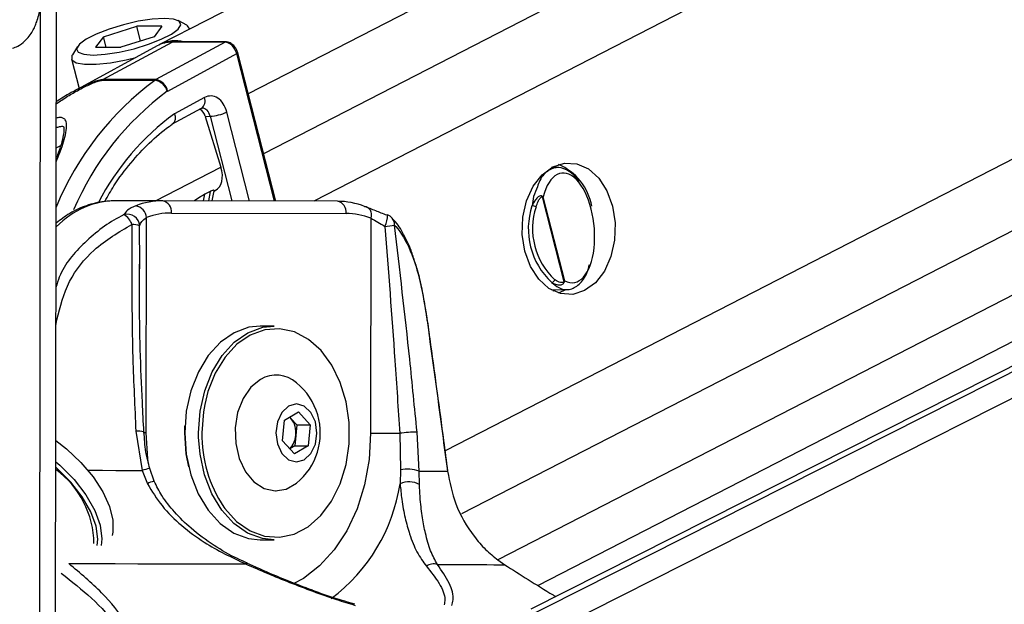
# Model space of a CAD drawing. Header units: millimetres. Extents: x 20 to 22981, y 40 to 19992.
# Tile 10 of 158: x 4059 to 4220, y 6490 to 6586. Entities that reach past the tile are written whole.
import ezdxf

# ---------------------------------------------------------------- set-up
doc = ezdxf.new("R2010")
doc.units = ezdxf.units.MM
doc.header["$LTSCALE"] = 2
doc.layers.add('COMPONENT_GEOMETRY', color=7, linetype='Continuous')
doc.styles.add('SLDTEXTSTYLE0', font='TXT', dxfattribs={"width": 0.75})
doc.dimstyles.new('SLDDIMSTYLE0', dxfattribs={"dimtxt": 100, "dimasz": 6.604, "dimexe": 0, "dimexo": 0.0625, "dimgap": 25, "dimtad": 0, "dimtih": 1, "dimtoh": 1, "dimdec": 0, "dimrnd": 1e-09, "dimzin": 12, "dimdsep": 46, "dimtxsty": 'SLDTEXTSTYLE0', "dimsah": 1, "dimcen": 0.09, "dimadec": 0, "dimazin": 3, "dimtfac": 1, "dimtdec": 0, "dimtofl": 0, "dimtmove": 0, "dimatfit": 3, "dimfxl": 1, "dimfrac": 2, "dimtolj": 1, "dimtzin": 12, "dimarcsym": 0})

# ---------------------------------------------------------------- blocks, each defined once
blk = doc.blocks.new('_D_4')
at = {"layer": 'COMPONENT_GEOMETRY', "color": 7}
for p, q in [((6638.52, 7959.49), (957.92, 7959.49)), ((964.27, 7959.49), (964.27, 5020.18)), ((727.26, 4999.87), (696.79, 4999.87)), ((696.79, 4999.87), (696.79, 4841.12)), ((1201.29, 4999.87), (1231.76, 4999.87)), ((1231.76, 4999.87), (1231.76, 4841.12)), ((696.79, 4841.12), (727.26, 4841.12)), ((1231.76, 4841.12), (1201.29, 4841.12)), ((964.27, 1752.2), (964.27, 4691.5)), ((5939.95, 1752.2), (957.92, 1752.2))]:
    blk.add_line(p, q, dxfattribs=at)
for points in [[(964.27, 7959.49), (963.26, 7952.89), (965.29, 7952.89)], [(964.27, 1752.2), (965.29, 1758.8), (963.26, 1758.8)]]:
    blk.add_solid(points, dxfattribs=at)
at = {"layer": 'COMPONENT_GEOMETRY', "color": 7, "char_height": 100, "attachment_point": 1, "style": 'SLDTEXTSTYLE0'}
for s, insert in [('10\'2.19"', (727.26, 4970.03)), ('3104mm', (691.5, 4820.41))]:
    blk.add_mtext(s, dxfattribs=dict(at, insert=insert))

msp = doc.modelspace()

# ---------------------------------------------------------------- linework, layer by layer
at = {"color": 7, "linetype": 'Continuous', "lineweight": 25}
for p, q in [((4141.89, 6612.47), (4082.11, 6581.74)), ((4387.09, 6612.47), (4142.88, 6489.2)), ((4144.03, 6493.07), (4376.36, 6612.47)), ((4064.95, 6480.13), (4065.12, 6602.96)), ((4086.48, 6584.84), (4085.08, 6585.61)), ((4072.81, 6582.98), (4078.26, 6584.71)), ((4082.41, 6584.71), (4078.26, 6584.71)), ((4078.89, 6582.27), (4078.26, 6584.71)), ((4082.41, 6584.71), (4081.11, 6582.98)), ((4086.96, 6584.24), (4086.93, 6584.34)), ((4072.81, 6582.98), (4071.5, 6581.24)), ((4072.74, 6575.94), (4084.07, 6582.08)), ((4073.25, 6581.24), (4072.81, 6582.98)), ((4081.11, 6582.98), (4075.65, 6581.24)), ((4092.75, 6582.08), (4081.42, 6575.94)), ((4092.75, 6582.08), (4084.07, 6582.08)), ((4092.91, 6582.12), (4084.23, 6582.12)), ((4068.57, 6581.37), (4067.72, 6580.02)), ((4081.6, 6581.47), (4067.99, 6574.07)), ((4071.5, 6581.24), (4075.65, 6581.24)), ((4083.34, 6574.07), (4094.66, 6580.2)), ((4101.06, 6556.04), (4094.82, 6580.35)), ((4067.56, 6579.36), (4068.81, 6574.51)), ((4072.56, 6575.83), (4081.24, 6575.83)), ((4081.42, 6575.94), (4072.74, 6575.94)), ((4089.36, 6573.01), (4084.45, 6570.35)), ((4084.05, 6568.62), (4088.9, 6571.25)), ((4089.5, 6569.93), (4090.31, 6569.96)), ((4089.5, 6569.93), (4092.08, 6561.61)), ((4147.38, 6561.54), (4146.26, 6561.56)), ((4090.32, 6557.62), (4089.45, 6557.17)), ((4090.64, 6556.07), (4090.98, 6557.74)), ((4090.97, 6557.69), (4091.12, 6557.77)), ((4082.55, 6556.09), (4074.76, 6556.09)), ((4111.18, 6556.01), (4082.55, 6556.09)), ((4144.7, 6556.73), (4148.28, 6542.79)), ((4148.44, 6542.98), (4144.9, 6556.76)), ((4079.84, 6518.1), (4079.89, 6553.34)), ((4083.96, 6554.09), (4112.59, 6554.01)), ((4116.66, 6553.24), (4116.61, 6518)), ((4078.79, 6544.94), (4078.78, 6545.71)), ((4146.26, 6541.48), (4148.82, 6541.55)), ((4146.48, 6541.36), (4146.74, 6541.5)), ((4100.77, 6535.55), (4098.51, 6535.55)), ((4101.1, 6527.55), (4101.06, 6527.55)), ((4102.51, 6520.17), (4104.78, 6521.49)), ((4103.54, 6520.43), (4103.32, 6520.64)), ((4103.34, 6520.65), (4103.54, 6520.43)), ((4103.54, 6520.43), (4104.51, 6519.37)), ((4104.78, 6521.49), (4106.72, 6519.37)), ((4086.14, 6518.09), (4086.16, 6519.22)), ((4102.18, 6516.74), (4102.51, 6520.17)), ((4104.51, 6519.37), (4104.35, 6517.65)), ((4104.51, 6519.37), (4106.72, 6519.37)), ((4106.72, 6519.37), (4106.39, 6515.94)), ((4078.13, 6518.33), (4079.15, 6511.92)), ((4104.35, 6517.65), (4104.18, 6515.94)), ((4121.38, 6518), (4121.49, 6511.99)), ((4124.56, 6511.8), (4124.21, 6518.21)), ((4104.12, 6514.62), (4102.18, 6516.74)), ((4104.18, 6515.94), (4103.36, 6515.46)), ((4106.39, 6515.94), (4104.12, 6514.62)), ((4104.18, 6515.94), (4106.39, 6515.94)), ((4080.36, 6512.22), (4080.36, 6512.22)), ((4081.12, 6510.13), (4080.41, 6512.24)), ((4079.15, 6511.92), (4080.02, 6509.73)), ((4121.49, 6511.99), (4121.44, 6509.73)), ((4124.61, 6509.61), (4124.56, 6511.8)), ((4101.06, 6508.55), (4101.1, 6508.55)), ((4098.51, 6500.55), (4100.77, 6500.55)), ((4137.47, 6497.24), (4138.59, 6496.46)), ((4114.03, 6489.98), (4112.84, 6490.35))]:
    msp.add_line(p, q, dxfattribs=at)
at = {"color": 8, "linetype": 'Continuous', "lineweight": 25}
for p, q in [((4172.13, 6612.47), (4096.54, 6573.62)), ((4193.74, 6612.47), (4099.06, 6563.81)), ((4217.12, 6612.47), (4107.29, 6556.02)), ((4318.21, 6612.47), (4128.8, 6515.13)), ((4341.04, 6612.47), (4131.52, 6504.79)), ((4361.64, 6612.47), (4137.48, 6497.27)), ((4139.02, 6481.98), (4397.52, 6612.47)), ((4139.67, 6486.62), (4388.99, 6612.47)), ((4064.91, 6446.52), (4065.12, 6602.96)), ((4062.33, 6441.7), (4062.52, 6587.81)), ((4100.87, 6556.04), (4094.66, 6580.2)), ((4096.78, 6556.05), (4093.03, 6570.64)), ((4090.31, 6569.96), (4093.88, 6556.06)), ((4065.07, 6564.79), (4065.81, 6565.16)), ((4081.34, 6556.09), (4092.08, 6561.61)), ((4090.32, 6557.62), (4090.01, 6556.07)), ((4089.22, 6556.07), (4089.45, 6557.17)), ((4078.78, 6545.71), (4078.75, 6552.01)), ((4065.16, 6536.59), (4065.03, 6536.61)), ((4065.03, 6535.67), (4065.16, 6536.59)), ((4088.41, 6517.37), (4088.4, 6518.09))]:
    msp.add_line(p, q, dxfattribs=at)
at = {"color": 7, "linetype": 'Continuous', "lineweight": 25, "flags": 128}
for points in [[(4082.81, 6585.98), (4080.82, 6585.86), (4078.51, 6585.5), (4076.08, 6584.94), (4073.73, 6584.22), (4071.63, 6583.4), (4069.97, 6582.55), (4068.87, 6581.73), (4068.42, 6581.01), (4068.67, 6580.45), (4069.59, 6580.09), (4071.11, 6579.97), (4073.1, 6580.09), (4075.4, 6580.45), (4077.83, 6581.01), (4080.19, 6581.73), (4082.28, 6582.55), (4083.95, 6583.4), (4085.05, 6584.22), (4085.49, 6584.94), (4085.24, 6585.5), (4084.32, 6585.86), (4082.81, 6585.98)], [(4086.95, 6584.23), (4086.6, 6584.77), (4086.48, 6584.84)], [(4084.23, 6582.12), (4084.15, 6582.11), (4084.07, 6582.08)], [(4067.72, 6580.02), (4067.64, 6579.88), (4067.63, 6579.2), (4068.33, 6578.72), (4069.7, 6578.46), (4071.63, 6578.46), (4073.97, 6578.72), (4076.55, 6579.2), (4078.13, 6579.58)], [(4151.68, 6541.37), (4149.74, 6540.76), (4147.74, 6540.89), (4145.84, 6541.74), (4144.16, 6543.25), (4142.82, 6545.33), (4141.9, 6547.84), (4141.47, 6550.59), (4141.55, 6553.4), (4142.15, 6556.09), (4143.23, 6558.47), (4144.7, 6560.37), (4146.47, 6561.67), (4148.41, 6562.28), (4150.4, 6562.16), (4152.3, 6561.31), (4153.99, 6559.79), (4155.33, 6557.71), (4156.25, 6555.21), (4156.68, 6552.46), (4156.59, 6549.64), (4155.99, 6546.95), (4154.92, 6544.58), (4153.45, 6542.67), (4151.68, 6541.37)], [(4115.62, 6555.17), (4115.89, 6555.13), (4116.13, 6555.02), (4116.34, 6554.84), (4116.51, 6554.6), (4116.63, 6554.31), (4116.69, 6553.98), (4116.71, 6553.61), (4116.66, 6553.24)], [(4119.27, 6553.71), (4119.36, 6553.77), (4119.38, 6553.77)], [(4147.38, 6540.99), (4148.29, 6541.37), (4148.6, 6541.54)], [(4125.92, 6536.48), (4125.91, 6536.46), (4125.89, 6536.42)], [(4098.51, 6535.55), (4096.66, 6535.36), (4094.23, 6534.48), (4091.98, 6532.92), (4090, 6530.76), (4088.37, 6528.08), (4087.15, 6524.98), (4086.39, 6521.61), (4086.14, 6518.09)], [(4088.4, 6518.09), (4088.66, 6521.61), (4089.41, 6524.98), (4090.63, 6528.08), (4092.26, 6530.76), (4094.25, 6532.92), (4096.5, 6534.48), (4098.92, 6535.36), (4100.77, 6535.55)], [(4092.54, 6505.91), (4092.71, 6505.68), (4094.64, 6503.56), (4096.84, 6502.03), (4099.2, 6501.16), (4101.65, 6500.97), (4104.06, 6501.49), (4106.36, 6502.69), (4108.44, 6504.51), (4110.22, 6506.89), (4111.62, 6509.73), (4112.59, 6512.9), (4113.08, 6516.29), (4113.09, 6519.75), (4112.6, 6523.14), (4111.64, 6526.32), (4110.25, 6529.17), (4108.48, 6531.56), (4106.4, 6533.39), (4104.11, 6534.6), (4101.69, 6535.13), (4099.25, 6534.96), (4096.88, 6534.1), (4094.68, 6532.58), (4092.74, 6530.47), (4091.14, 6527.85), (4089.95, 6524.83), (4089.42, 6522.7)], [(4098.55, 6526.84), (4096.96, 6525.54), (4095.69, 6523.68), (4094.81, 6521.41), (4094.41, 6518.89), (4094.5, 6516.31), (4095.07, 6513.85), (4096.1, 6511.71), (4097.49, 6510.04), (4099.16, 6508.96), (4100.96, 6508.55), (4102.78, 6508.86), (4104.47, 6509.84)], [(4103.17, 6522.45), (4102.08, 6521.42), (4101.35, 6519.88), (4101.09, 6518.07), (4101.34, 6516.25), (4102.07, 6514.7), (4103.16, 6513.67), (4104.44, 6513.3), (4105.73, 6513.66), (4106.82, 6514.68), (4107.55, 6516.22), (4107.81, 6518.04), (4107.56, 6519.86), (4106.83, 6521.4), (4105.74, 6522.44), (4104.46, 6522.8), (4103.17, 6522.45)], [(4086.14, 6518.09), (4086.38, 6514.56), (4087.13, 6511.18), (4088.34, 6508.08), (4089.97, 6505.39), (4091.94, 6503.22), (4094.19, 6501.65), (4096.61, 6500.76), (4098.51, 6500.55)], [(4086.79, 6512.52), (4086.38, 6514.64), (4086.14, 6518.09)], [(4100.77, 6500.55), (4098.88, 6500.76), (4096.45, 6501.65), (4094.21, 6503.22), (4092.23, 6505.39), (4090.6, 6508.08), (4089.39, 6511.18), (4088.65, 6514.56), (4088.41, 6517.37)], [(4116.61, 6518), (4117.1, 6518), (4117.66, 6518), (4118.26, 6518), (4118.89, 6518), (4119.53, 6518), (4120.17, 6518), (4120.79, 6518), (4121.38, 6518)], [(4065, 6516.82), (4066.77, 6515.45), (4069.11, 6513.24), (4071.12, 6510.86), (4072.72, 6508.41), (4073.81, 6506.01), (4074.37, 6503.77), (4074.35, 6501.79), (4074.22, 6501.24)], [(4065, 6513.35), (4065.65, 6512.78), (4067.99, 6510.42), (4069.94, 6507.91), (4071.4, 6505.36), (4072.29, 6502.93), (4072.56, 6500.72), (4072.44, 6499.63)], [(4071.77, 6499.62), (4071.88, 6500.64), (4071.61, 6502.77), (4070.75, 6505.12), (4069.34, 6507.58), (4067.46, 6510.01), (4065.2, 6512.29), (4065, 6512.47)], [(4124.56, 6511.8), (4125.36, 6511.8), (4126.1, 6511.79), (4126.78, 6511.79), (4127.4, 6511.79), (4127.95, 6511.78), (4128.44, 6511.78), (4128.86, 6511.78), (4129.22, 6511.77)], [(4129.24, 6511.82), (4129.24, 6511.81), (4129.22, 6511.77)], [(4067.13, 6496.65), (4070.94, 6496.65), (4074.71, 6496.64), (4078.43, 6496.63), (4082.1, 6496.63), (4085.71, 6496.62), (4089.25, 6496.61), (4092.72, 6496.6), (4096.11, 6496.6)], [(4127.55, 6496.51), (4129.47, 6496.51), (4131.24, 6496.5), (4132.86, 6496.49), (4134.32, 6496.49), (4135.63, 6496.48), (4136.78, 6496.47), (4137.77, 6496.47), (4138.59, 6496.46)]]:
    msp.add_lwpolyline(points, dxfattribs=at)
at = {"color": 8, "linetype": 'Continuous', "lineweight": 25, "flags": 128}
for points in [[(4092.91, 6582.12), (4092.84, 6582.11), (4092.75, 6582.08)], [(4094.66, 6580.2), (4094.73, 6580.24), (4094.78, 6580.28), (4094.81, 6580.32), (4094.82, 6580.35), (4094.82, 6580.35)], [(4089.42, 6522.7), (4089.22, 6521.53), (4088.96, 6518.09)], [(4079.84, 6518.1), (4079.42, 6518.1), (4079.32, 6518.1)], [(4080.14, 6513.37), (4080.09, 6513.82), (4079.84, 6518.1)], [(4116.61, 6518), (4116.36, 6513.72), (4115.6, 6509.56), (4114.38, 6505.63), (4112.71, 6502.04), (4110.65, 6498.89), (4108.25, 6496.26), (4105.58, 6494.22), (4103.91, 6493.32)], [(4070.27, 6511.94), (4070.48, 6511.94), (4072.68, 6511.94), (4074.86, 6511.93), (4077.02, 6511.93), (4079.15, 6511.92)]]:
    msp.add_lwpolyline(points, dxfattribs=at)
at = {"color": 7, "linetype": 'Continuous', "lineweight": 25}
for centre, radius, start, end in [((4084.01, 6577.01), 5.07, 89.2963, 118.3399), ((4084.53, 6576.86), 5.45, 74.7363, 116.4013), ((4073.63, 6574.29), 1.87, 118.5043, 124.8415), ((4082.31, 6574.29), 1.87, 118.5043, 124.8415), ((4080.85, 6573.33), 2.53, 16.158, 81.0941), ((4081.02, 6573.61), 2.36, 11.2291, 80.3685), ((4083.64, 6573.52), 0.625, 118.5043, 124.8415), ((4090, 6576.92), 6.97, 272.5001, 295.705), ((4143.83, 6553.59), 9.17, 10.1567, 67.2384), ((4082.54, 6543.73), 12.36, 89.9857, 111.0192), ((4082.19, 6554.34), 1.78, 351.8505, 78.5756), ((4110.83, 6554.27), 1.78, 351.8505, 78.5756), ((4111.12, 6543.63), 12.38, 68.6881, 89.7013), ((4144.03, 6556.78), 0.674, 355.2542, 7.5523), ((4077.72, 6553.12), 2.18, 5.7207, 79.6482), ((4154.45, 6551.52), 12, 161.7039, 227.1174), ((4142.98, 6553.71), 1.58, 61.5475, 87.1861), ((4154.55, 6551.52), 11.4, 161.7039, 227.1174), ((4076.7, 6551.83), 2.07, 5.1199, 104.7112), ((4074.68, 6551.24), 2.98, 19.4265, 60.0376), ((4083.96, 6542.76), 11.33, 89.9857, 111.0192), ((4112.53, 6542.67), 11.35, 68.6881, 89.7013), ((4118.67, 6551.9), 2, 42.6622, 69.1582), ((4077.55, 6548.87), 3.36, 69.0052, 90.9364), ((4112.42, 6605.67), 54.17, 276.9114, 278.5979), ((4146.18, 6543.37), 0.652, 279.4895, 342.0394), ((4147.88, 6542.49), 0.507, 24.0611, 37.2238), ((4101.11, 6522.43), 5.1, 48.7896, 120.1962), ((4097.73, 6518.05), 10.63, 16.2024, 50.6107), ((4100.71, 6518.1), 3.66, 352.9607, 39.4442), ((4097.73, 6518.05), 10.63, 309.3893, 16.2024), ((4101.06, 6517.86), 3.29, 313.7084, 356.3779), ((4124.56, 6494.81), 23.4, 90.8419, 97.7958), ((4056.07, 6499.76), 15.19, 0.6052, 54.0222), ((4122.72, 6506.75), 5.38, 69.9456, 103.1645), ((4122.9, 6506.44), 3.61, 61.7708, 113.9553), ((4126.94, 6494.55), 2.05, 72.8063, 125.6823)]:
    msp.add_arc(centre, radius, start, end, dxfattribs=at)
at = {"color": 8, "linetype": 'Continuous', "lineweight": 25}
for centre, radius, start, end in [((4110.47, 6536.33), 49.13, 126.499, 157.5742), ((4110.98, 6536.36), 46.76, 126.3259, 157.0417), ((4087.96, 6572.44), 1.51, 308.3089, 22.2993), ((4109.09, 6536.64), 41.75, 126.1593, 152.6691), ((4115.13, 6553.78), 4.25, 333.7468, 359.8157), ((4119, 6552.24), 1.52, 355.3405, 41.2782), ((4078.54, 6515.61), 2.76, 71.2525, 98.4697), ((4110.05, 6517.67), 21.09, 178.8707, 213.8788), ((4083.65, 6496.28), 16.28, 101.6595, 106.0364), ((4081.95, 6506.13), 4.09, 101.882, 118.1755), ((4092.9, 6514.1), 28.87, 306.6902, 351.3032), ((4096.34, 6496.36), 0.331, 74.6347, 133.164)]:
    msp.add_arc(centre, radius, start, end, dxfattribs=at)
at = {"color": 7, "linetype": 'Continuous', "lineweight": 25}
for centre, major_axis, ratio, start_param, end_param in [((4093.24, 6580.2), (-0.93, 1.77), 0.663275, 4.378937, 5.949734), ((4090.37, 6569.27), (0, 4), 0.706963, 5.061447, 6.649386), ((4088.17, 6569.25), (-0.19, 1.99), 0.721843, 4.991588, 5.794231), ((4089.28, 6561.32), (-1.86, 3.54), 0.676908, 3.136326, 4.44782), ((4148.9, 6551.65), (-0.94, 8.98), 0.482038, 2.821326, 7.199535)]:
    msp.add_ellipse(centre, major_axis=major_axis, ratio=ratio, start_param=start_param, end_param=end_param, dxfattribs=at)
at = {"color": 8, "linetype": 'Continuous', "lineweight": 25}
for centre, major_axis, ratio, start_param, end_param in [((4088.95, 6569.27), (0.07, 2), 0.713577, 5.085447, 6.318118), ((4074.66, 6532.09), (0.12, 24), 0.707102, 0.001735, 0.60953)]:
    msp.add_ellipse(centre, major_axis=major_axis, ratio=ratio, start_param=start_param, end_param=end_param, dxfattribs=at)
at = {"color": 7, "linetype": 'Continuous', "lineweight": 25}
for points, knots in [([(4057.93, 6581.09), (4058.22, 6581.19), (4058.97, 6581.46), (4059.91, 6582.22), (4060.72, 6583.11), (4061.25, 6583.95), (4061.62, 6584.73), (4061.94, 6585.57), (4062.32, 6586.82), (4062.82, 6588.95), (4063.41, 6592.19), (4063.93, 6595.55), (4064.25, 6597.84), (4064.35, 6598.65)], [0, 0, 0, 0, 0.02086, 0.055013, 0.087865, 0.122431, 0.1628, 0.216879, 0.299257, 0.465299, 0.68197, 0.888082, 1, 1, 1, 1]), ([(4094.82, 6580.35), (4094.75, 6580.54), (4094.61, 6580.97), (4094.18, 6581.56), (4093.61, 6581.99), (4093.15, 6582.11), (4092.93, 6582.12), (4092.91, 6582.12)], [0, 0, 0, 0, 0.204209, 0.466639, 0.739469, 0.971497, 1, 1, 1, 1]), ([(4068.03, 6574.08), (4067.86, 6573.99), (4066.83, 6573.46), (4065.87, 6572.83), (4065.08, 6572.3)], [0, 0, 0, 0, 0.166653, 1, 1, 1, 1]), ([(4084.45, 6570.35), (4084.46, 6570.34), (4084.5, 6570.21), (4084.57, 6569.88), (4084.57, 6569.39), (4084.42, 6568.93), (4084.21, 6568.76), (4084.12, 6568.69)], [0, 0, 0, 0, 0.017994, 0.178031, 0.470045, 0.761743, 1, 1, 1, 1]), ([(4088.9, 6571.25), (4088.92, 6571.26), (4088.95, 6571.28), (4088.96, 6571.27), (4088.97, 6571.27)], [0, 0, 0, 0, 0.575979, 1, 1, 1, 1]), ([(4073.03, 6555.98), (4073.52, 6556.84), (4074.81, 6559.12), (4077.26, 6562.35), (4080.29, 6565.62), (4082.64, 6567.63), (4083.95, 6568.54), (4084.14, 6568.67)], [0, 0, 0, 0, 0.161217, 0.42645, 0.691779, 0.957438, 1, 1, 1, 1]), ([(4065.07, 6568.09), (4065.25, 6568.15), (4065.6, 6568.26), (4066.02, 6568.31), (4066.24, 6568.28), (4066.26, 6568.25), (4066.31, 6568.23), (4066.38, 6567.54), (4066.17, 6566.41), (4065.79, 6564.98), (4065.36, 6563.78), (4065.15, 6563.2)], [0, 0, 0, 0, 0.050984, 0.096299, 0.141589, 0.189731, 0.285989, 0.434823, 0.58538, 0.798653, 1, 1, 1, 1]), ([(4150.9, 6558.87), (4150.83, 6559.02), (4150.33, 6560), (4149.11, 6561.05), (4147.41, 6561.74), (4145.74, 6561.19), (4144.5, 6560), (4144.06, 6558.73), (4143.94, 6558.37)], [0, 0, 0, 0, 0.038107, 0.24431, 0.45807, 0.680573, 0.909394, 1, 1, 1, 1]), ([(4090.96, 6557.75), (4090.96, 6557.77), (4090.96, 6557.83), (4090.73, 6557.8), (4090.48, 6557.7), (4090.34, 6557.63), (4090.32, 6557.62)], [0, 0, 0, 0, 0.285498, 0.624472, 0.950397, 1, 1, 1, 1]), ([(4074.76, 6556.09), (4074.15, 6556.07), (4072.54, 6556.01), (4070, 6555.37), (4067.33, 6554.18), (4065.78, 6552.98), (4065.05, 6552.42)], [0, 0, 0, 0, 0.1771348, 0.4620821, 0.7476319, 1, 1, 1, 1]), ([(4089.45, 6557.17), (4089.21, 6557.02), (4088.68, 6556.72), (4088.05, 6556.3), (4087.72, 6556.08)], [0, 0, 0, 0, 0.455329, 1, 1, 1, 1]), ([(4144.7, 6556.87), (4144.66, 6556.88), (4144.53, 6556.92), (4144.32, 6556.86), (4143.98, 6556.66), (4143.5, 6556.17), (4143.22, 6555.62), (4143.06, 6555.28)], [0, 0, 0, 0, 0.060695, 0.184545, 0.294065, 0.574644, 1, 1, 1, 1]), ([(4143.73, 6555.09), (4143.83, 6555.4), (4144, 6555.9), (4144.28, 6556.39), (4144.48, 6556.62), (4144.6, 6556.72), (4144.68, 6556.73), (4144.7, 6556.73)], [0, 0, 0, 0, 0.455671, 0.745011, 0.850638, 0.957061, 1, 1, 1, 1]), ([(4144.9, 6556.76), (4144.89, 6556.76), (4144.84, 6556.8), (4144.77, 6556.84), (4144.7, 6556.87)], [0, 0, 0, 0, 0.0286168, 1, 1, 1, 1]), ([(4144.7, 6556.73), (4144.77, 6556.74), (4144.84, 6556.75), (4144.89, 6556.76), (4144.9, 6556.76)], [0, 0, 0, 0, 0.971367, 1, 1, 1, 1]), ([(4078.11, 6555.27), (4077.61, 6555.04), (4076.68, 6554.61), (4076.33, 6554.07), (4076.17, 6553.82)], [0, 0, 0, 0, 0.538139, 1, 1, 1, 1]), ([(4119.27, 6553.71), (4118.65, 6553.96), (4117.3, 6554.5), (4116.21, 6554.93), (4115.62, 6555.17)], [0, 0, 0, 0, 0.461861, 1, 1, 1, 1]), ([(4078.75, 6552.01), (4078.84, 6552.24), (4079.02, 6552.72), (4079.59, 6553.12), (4079.89, 6553.34)], [0, 0, 0, 0, 0.469413, 1, 1, 1, 1]), ([(4116.66, 6553.24), (4117.03, 6553.02), (4117.72, 6552.62), (4118.55, 6552.13), (4118.94, 6551.9)], [0, 0, 0, 0, 0.530587, 1, 1, 1, 1]), ([(4123.9, 6545.95), (4123.69, 6546.64), (4123.15, 6548.36), (4122.02, 6550.67), (4120.98, 6552.41), (4120.23, 6553.1), (4120.11, 6553.22)], [0, 0, 0, 0, 0.2254673, 0.570763, 0.9309863, 1, 1, 1, 1]), ([(4065.16, 6536.59), (4065.72, 6538.74), (4066.85, 6543.06), (4071.35, 6548.64), (4075.34, 6550.97), (4077.49, 6552.23)], [0, 0, 0, 0, 0.313753, 0.62866, 1, 1, 1, 1]), ([(4077.49, 6552.23), (4077.46, 6544.91), (4077.4, 6533.62), (4077.94, 6522.31), (4078.13, 6518.33)], [0, 0, 0, 0, 0.648276, 1, 1, 1, 1]), ([(4118.94, 6551.9), (4119.51, 6544.58), (4120.39, 6533.28), (4121.12, 6521.97), (4121.38, 6518)], [0, 0, 0, 0, 0.648203, 1, 1, 1, 1]), ([(4124.21, 6518.21), (4123.82, 6522.19), (4122.72, 6533.49), (4121.38, 6544.79), (4120.52, 6552.12)], [0, 0, 0, 0, 0.351724, 1, 1, 1, 1]), ([(4120.52, 6552.12), (4120.59, 6552.04), (4121.57, 6550.98), (4123.14, 6548.28), (4124.83, 6542.93), (4125.53, 6538.59), (4125.89, 6536.42)], [0, 0, 0, 0, 0.025047, 0.371523, 0.686338, 1, 1, 1, 1]), ([(4079.44, 6518.22), (4079.36, 6519.83), (4078.96, 6527.21), (4078.66, 6536.38), (4078.74, 6543.92), (4078.75, 6545.71)], [0, 0, 0, 0, 0.1761863, 0.8052098, 1, 1, 1, 1]), ([(4125.9, 6536.47), (4125.8, 6537.24), (4125.53, 6539.16), (4124.96, 6542.06), (4124.41, 6544.47), (4124, 6545.67), (4123.9, 6545.95)], [0, 0, 0, 0, 0.223102, 0.550938, 0.892289, 1, 1, 1, 1]), ([(4146.28, 6542.72), (4146.67, 6542.4), (4147.61, 6541.63), (4149.2, 6541.39), (4150.82, 6542.27), (4151.99, 6543.79), (4152.36, 6545.23), (4152.48, 6545.68)], [0, 0, 0, 0, 0.163165, 0.397297, 0.64066, 0.889319, 1, 1, 1, 1]), ([(4148.28, 6542.79), (4148.26, 6542.77), (4148.21, 6542.72), (4148.01, 6542.66), (4147.56, 6542.71), (4147.12, 6542.93), (4146.83, 6543.14), (4146.8, 6543.16)], [0, 0, 0, 0, 0.045344, 0.125649, 0.375686, 0.92411, 1, 1, 1, 1]), ([(4148.44, 6542.98), (4148.43, 6542.98), (4148.4, 6542.92), (4148.34, 6542.85), (4148.28, 6542.79)], [0, 0, 0, 0, 0.028633, 1, 1, 1, 1]), ([(4148.34, 6542.69), (4148.38, 6542.79), (4148.42, 6542.88), (4148.43, 6542.98), (4148.44, 6542.98)], [0, 0, 0, 0, 0.9713832, 1, 1, 1, 1]), ([(4146.28, 6542.72), (4146.33, 6542.69), (4146.59, 6542.54), (4147.01, 6542.37), (4147.49, 6542.3), (4147.82, 6542.33), (4148.07, 6542.42), (4148.24, 6542.54), (4148.31, 6542.65), (4148.34, 6542.69)], [0, 0, 0, 0, 0.070103, 0.395135, 0.587131, 0.731052, 0.841657, 0.936351, 1, 1, 1, 1]), ([(4125.89, 6536.42), (4126.07, 6535.12), (4126.98, 6528.58), (4128.09, 6520.36), (4129, 6513.45), (4129.22, 6511.77)], [0, 0, 0, 0, 0.159188, 0.795943, 1, 1, 1, 1]), ([(4129.24, 6511.82), (4128.97, 6513.87), (4127.89, 6522.09), (4126.76, 6530.31), (4125.92, 6536.48)], [0, 0, 0, 0, 0.249839, 1, 1, 1, 1]), ([(4080.41, 6512.23), (4080.17, 6513.14), (4079.65, 6515.1), (4079.53, 6517.13), (4079.47, 6518.22)], [0, 0, 0, 0, 0.458156, 1, 1, 1, 1]), ([(4129.22, 6511.77), (4129.59, 6509.97), (4130.38, 6506.08), (4132.92, 6501.78), (4135.41, 6498.91), (4136.79, 6497.79), (4137.47, 6497.24)], [0, 0, 0, 0, 0.301539, 0.649276, 0.826766, 1, 1, 1, 1]), ([(4080.02, 6509.73), (4080.77, 6508.5), (4082.32, 6505.96), (4085.59, 6502.82), (4090.11, 6499.43), (4093.81, 6497.69), (4096.11, 6496.6)], [0, 0, 0, 0, 0.202402, 0.415938, 0.635024, 1, 1, 1, 1]), ([(4096.44, 6496.72), (4095.88, 6496.96), (4094, 6497.76), (4090.84, 6499.62), (4087.35, 6502.17), (4084.51, 6504.95), (4082.44, 6507.54), (4081.53, 6509.35), (4081.14, 6510.15)], [0, 0, 0, 0, 0.090492, 0.304932, 0.530843, 0.713042, 0.87407, 1, 1, 1, 1]), ([(4121.44, 6509.73), (4121.52, 6508.87), (4121.71, 6506.85), (4122.24, 6504.08), (4123.06, 6501.16), (4124.15, 6498.42), (4125.21, 6496.96), (4125.74, 6496.22)], [0, 0, 0, 0, 0.135243, 0.316731, 0.502899, 0.748887, 1, 1, 1, 1]), ([(4127.55, 6496.51), (4127.16, 6497.22), (4126.37, 6498.65), (4125.64, 6501.27), (4125.09, 6504.11), (4124.75, 6506.79), (4124.65, 6508.78), (4124.61, 6509.61)], [0, 0, 0, 0, 0.245373, 0.495297, 0.678097, 0.864612, 1, 1, 1, 1]), ([(4070.09, 6474), (4070.45, 6474.08), (4072.43, 6474.54), (4075.49, 6475.79), (4077.71, 6477.95), (4078.52, 6480.23), (4078.41, 6483.19), (4076.62, 6487.14), (4072.73, 6491.95), (4069.01, 6495.07), (4067.13, 6496.65)], [0, 0, 0, 0, 0.0240245, 0.1346376, 0.2445094, 0.3326295, 0.4239819, 0.6010944, 0.7982532, 1, 1, 1, 1]), ([(4096.11, 6496.6), (4097.29, 6496.08), (4099.66, 6495.05), (4103.34, 6493.55), (4107.13, 6492.1), (4110.73, 6490.83), (4113.06, 6490.12), (4114.07, 6489.81)], [0, 0, 0, 0, 0.206298, 0.413382, 0.623939, 0.836399, 1, 1, 1, 1]), ([(4107.06, 6492.27), (4105.68, 6492.8), (4102.74, 6493.92), (4099.21, 6495.42), (4097.09, 6496.37), (4096.43, 6496.67)], [0, 0, 0, 0, 0.377827, 0.805706, 1, 1, 1, 1]), ([(4125.74, 6496.22), (4126.5, 6495.27), (4128.03, 6493.35), (4128.91, 6491.23), (4128.72, 6490.18), (4128.67, 6489.9)], [0, 0, 0, 0, 0.414625, 0.838122, 1, 1, 1, 1]), ([(4129.92, 6489.77), (4130.01, 6490.08), (4130.33, 6491.15), (4129.67, 6493.41), (4128.26, 6495.47), (4127.55, 6496.51)], [0, 0, 0, 0, 0.163716, 0.575625, 1, 1, 1, 1]), ([(4138.59, 6496.46), (4141.13, 6494.85), (4143.79, 6493.16), (4146.82, 6491.34), (4146.96, 6491.26)], [0, 0, 0, 0, 0.9541, 1, 1, 1, 1]), ([(4112.84, 6490.35), (4112.23, 6490.53), (4110.31, 6491.1), (4108.37, 6491.77), (4107.08, 6492.27), (4107.06, 6492.27)], [0, 0, 0, 0, 0.313524, 0.991782, 1, 1, 1, 1])]:
    msp.add_open_spline(points, degree=3, knots=knots, dxfattribs=at)
at = {"color": 8, "linetype": 'Continuous', "lineweight": 25}
for points, knots in [([(4065.07, 6571.98), (4065.69, 6572.4), (4066.89, 6573.21), (4068.56, 6574.15), (4069.89, 6574.84), (4070.89, 6575.3), (4071.6, 6575.59), (4072.12, 6575.76), (4072.39, 6575.82), (4072.52, 6575.82), (4072.56, 6575.83)], [0, 0, 0, 0, 0.267676, 0.51804, 0.684842, 0.796164, 0.901196, 0.944881, 0.979722, 1, 1, 1, 1]), ([(4072.74, 6575.94), (4072.68, 6575.93), (4072.52, 6575.93), (4072.18, 6575.87), (4071.59, 6575.71), (4070.77, 6575.41), (4069.66, 6574.92), (4068.74, 6574.49), (4068.17, 6574.16), (4068.03, 6574.08)], [0, 0, 0, 0, 0.047326, 0.124965, 0.214962, 0.414449, 0.615671, 0.910094, 1, 1, 1, 1]), ([(4065.06, 6562.49), (4065.29, 6563.04), (4066.05, 6564.85), (4066.61, 6566.83), (4066.85, 6568.53), (4066.66, 6569.32), (4066.22, 6569.67), (4065.69, 6569.77), (4065.26, 6569.68), (4065.07, 6569.64)], [0, 0, 0, 0, 0.1541096, 0.5097362, 0.6904786, 0.8154286, 0.8887374, 0.9502592, 1, 1, 1, 1]), ([(4143.94, 6558.37), (4143.71, 6557.87), (4143.31, 6556.98), (4143.13, 6555.8), (4143.06, 6555.28)], [0, 0, 0, 0, 0.563434, 1, 1, 1, 1]), ([(4076.17, 6553.82), (4076.02, 6553.75), (4073.7, 6552.59), (4069.78, 6549.59), (4066.03, 6545.33), (4065.2, 6542.46), (4065.03, 6541.89)], [0, 0, 0, 0, 0.032403, 0.482523, 0.896163, 1, 1, 1, 1]), ([(4065.88, 6495.08), (4067.61, 6493.73), (4071.2, 6490.93), (4075.09, 6486.55), (4077.03, 6482.86), (4077.31, 6480.1), (4076.68, 6477.96), (4074.65, 6475.9), (4071.76, 6474.73), (4069.88, 6474.29), (4069.55, 6474.21)], [0, 0, 0, 0, 0.190889, 0.397746, 0.578098, 0.666891, 0.758419, 0.867231, 0.976248, 1, 1, 1, 1])]:
    msp.add_open_spline(points, degree=3, knots=knots, dxfattribs=at)

# ---------------------------------------------------------------- dimensions: what is measured, and where the dimension line sits
at = {"layer": 'COMPONENT_GEOMETRY', "color": 7}
dim = msp.add_linear_dim(base=(964.27, 7959.49), p1=(5942.49, 1752.2), p2=(6641.06, 7959.49), angle=90, dimstyle='SLDDIMSTYLE0', dxfattribs=at)
dim.commit()
dim.dimension.update_dxf_attribs({"geometry": '_D_4', "text_midpoint": (964.27, 4855.84), "dimtype": 160})

doc.saveas('drawing.dxf')
